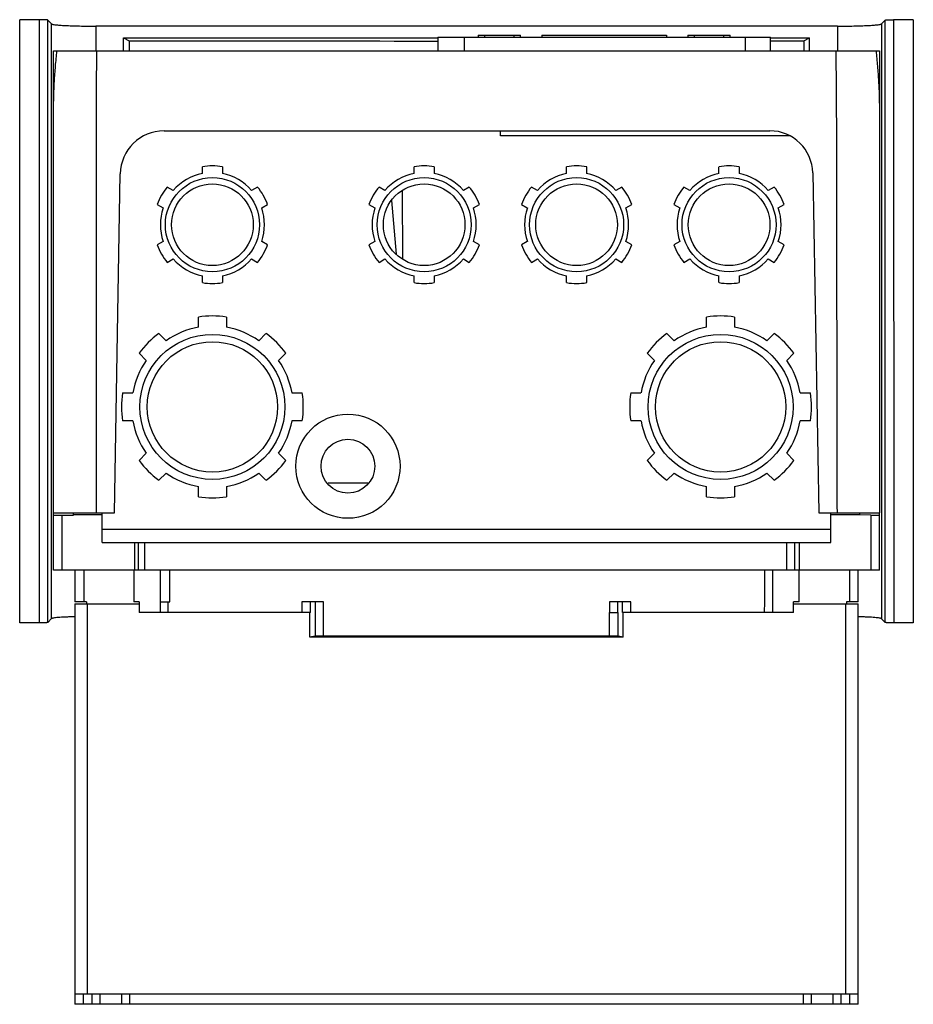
# Model space of a CAD drawing. Header units: millimetres. Extents: x 32 to 243, y 73 to 306.
import ezdxf

# ---------------------------------------------------------------- set-up
doc = ezdxf.new("R2010")
doc.units = ezdxf.units.MM
doc.header["$LTSCALE"] = 24.591667
doc.layers.get('0').update_dxf_attribs({"linetype": 'CONTINUOUS'})

msp = doc.modelspace()

# ---------------------------------------------------------------- linework, layer by layer
at = {"color": 7, "linetype": 'CONTINUOUS'}
for p, q in [((31.56, 163.37), (31.56, 305.75)), ((36.14, 305.75), (31.56, 305.75)), ((36.14, 305.75), (36.19, 163.37)), ((38.17, 163.47), (38.17, 305.64)), ((39.07, 304.75), (38.17, 305.64)), ((39.07, 164.38), (39.07, 304.75)), ((39.07, 257.97), (39.07, 304.75)), ((235.97, 305.65), (235.06, 304.74)), ((235.06, 304.74), (235.07, 164.37)), ((235.96, 163.48), (235.97, 305.65)), ((237.92, 305.75), (238, 163.37)), ((242.58, 305.75), (237.92, 305.75)), ((242.58, 305.75), (242.58, 163.37)), ((49.56, 304.23), (49.56, 298.36)), ((224.67, 304.23), (49.56, 304.23)), ((139.82, 302.12), (139.82, 301.62)), ((139.82, 302.12), (149.82, 302.12)), ((141.42, 301.62), (141.42, 302.12)), ((148.22, 302.12), (148.22, 301.62)), ((149.82, 301.62), (149.82, 302.12)), ((154.87, 302.12), (154.87, 301.62)), ((154.87, 302.12), (184.27, 302.12)), ((184.27, 302.12), (184.27, 301.62)), ((189.32, 302.12), (189.32, 301.62)), ((189.32, 302.12), (199.32, 302.12)), ((190.92, 301.62), (190.92, 302.12)), ((197.72, 302.12), (197.72, 301.62)), ((199.32, 301.62), (199.32, 302.12)), ((224.67, 304.23), (224.66, 298.36)), ((56.06, 298.36), (56.06, 301.43)), ((56.06, 301.43), (57.42, 300.75)), ((56.06, 301.43), (130.27, 301.43)), ((57.42, 300.75), (57.41, 298.36)), ((130.27, 301.62), (130.27, 298.36)), ((130.27, 301.62), (208.86, 301.62)), ((136.59, 298.36), (136.59, 301.62)), ((202.9, 301.62), (202.9, 298.36)), ((208.86, 298.36), (208.86, 301.62)), ((208.86, 301.43), (218.07, 301.43)), ((208.87, 300.75), (216.72, 300.75)), ((216.72, 300.75), (218.07, 301.43)), ((216.72, 300.75), (216.73, 298.36)), ((218.08, 298.36), (218.07, 301.43)), ((39.57, 282.86), (39.57, 298.36)), ((39.57, 298.36), (234.57, 298.36)), ((234.57, 298.36), (234.57, 282.86)), ((234.11, 294.86), (234.11, 294.86)), ((65.64, 279.52), (208.72, 279.52)), ((145.07, 278.36), (145.07, 279.52)), ((213.42, 278.36), (145.07, 278.36)), ((74.69, 269.42), (74.69, 271.04)), ((79.44, 271.04), (79.44, 269.42)), ((124.69, 269.42), (124.69, 271.04)), ((129.44, 271.04), (129.44, 269.42)), ((160.69, 269.42), (160.69, 271.04)), ((165.44, 271.04), (165.44, 269.42)), ((196.69, 269.42), (196.69, 271.04)), ((201.44, 271.04), (201.44, 269.42)), ((218.83, 269.59), (220.23, 189.36)), ((53.91, 189.36), (55.3, 269.36)), ((67.81, 265.45), (66.41, 266.25)), ((87.73, 266.25), (86.33, 265.45)), ((117.81, 265.45), (116.41, 266.25)), ((121.86, 265.28), (121.96, 249.39)), ((137.73, 266.25), (136.33, 265.45)), ((153.81, 265.45), (152.41, 266.25)), ((173.73, 266.25), (172.33, 265.45)), ((189.81, 265.45), (188.41, 266.25)), ((209.73, 266.25), (208.33, 265.45)), ((119.39, 263.08), (120.44, 250.44)), ((64.04, 262.14), (65.43, 261.33)), ((88.7, 261.33), (90.1, 262.14)), ((114.04, 262.14), (115.43, 261.33)), ((138.7, 261.33), (140.1, 262.14)), ((150.04, 262.14), (151.43, 261.33)), ((174.7, 261.33), (176.1, 262.14)), ((186.04, 262.14), (187.43, 261.33)), ((210.7, 261.33), (212.1, 262.14)), ((65.43, 253.39), (64.04, 252.58)), ((90.1, 252.58), (88.7, 253.39)), ((115.43, 253.39), (114.04, 252.58)), ((140.1, 252.58), (138.7, 253.39)), ((151.43, 253.39), (150.04, 252.58)), ((176.1, 252.58), (174.7, 253.39)), ((187.43, 253.39), (186.04, 252.58)), ((212.1, 252.58), (210.7, 253.39)), ((66.41, 248.47), (67.81, 249.27)), ((86.33, 249.27), (87.73, 248.47)), ((116.41, 248.47), (117.81, 249.27)), ((136.33, 249.27), (137.73, 248.47)), ((152.41, 248.47), (153.81, 249.27)), ((172.33, 249.27), (173.73, 248.47)), ((188.41, 248.47), (189.81, 249.27)), ((208.33, 249.27), (209.73, 248.47)), ((74.69, 243.68), (74.69, 245.3)), ((79.44, 245.3), (79.44, 243.68)), ((124.69, 243.68), (124.69, 245.3)), ((129.44, 245.3), (129.44, 243.68)), ((160.69, 243.68), (160.69, 245.3)), ((165.44, 245.3), (165.44, 243.68)), ((196.69, 243.68), (196.69, 245.3)), ((201.44, 245.3), (201.44, 243.68)), ((73.77, 233.15), (73.77, 235.56)), ((80.37, 235.56), (80.37, 233.15)), ((193.77, 233.15), (193.77, 235.56)), ((200.37, 235.56), (200.37, 233.15)), ((66.11, 229.98), (64.41, 231.69)), ((89.72, 231.69), (88.02, 229.98)), ((186.11, 229.98), (184.41, 231.69)), ((209.72, 231.69), (208.02, 229.98)), ((59.74, 227.02), (61.44, 225.31)), ((92.69, 225.31), (94.39, 227.02)), ((179.74, 227.02), (181.44, 225.31)), ((212.69, 225.31), (214.39, 227.02)), ((55.87, 217.66), (58.27, 217.66)), ((95.86, 217.66), (98.27, 217.66)), ((175.87, 217.66), (178.27, 217.66)), ((215.86, 217.66), (218.27, 217.66)), ((235.06, 211.93), (235.07, 164.37)), ((58.27, 211.06), (55.87, 211.06)), ((98.27, 211.06), (95.86, 211.06)), ((178.27, 211.06), (175.87, 211.06)), ((218.27, 211.06), (215.86, 211.06)), ((61.44, 203.41), (59.74, 201.7)), ((94.39, 201.7), (92.69, 203.41)), ((181.44, 203.41), (179.74, 201.7)), ((214.39, 201.7), (212.69, 203.41)), ((64.41, 197.03), (66.11, 198.74)), ((88.02, 198.74), (89.72, 197.03)), ((184.41, 197.03), (186.11, 198.74)), ((208.02, 198.74), (209.72, 197.03)), ((73.77, 193.16), (73.77, 195.57)), ((80.37, 195.57), (80.37, 193.16)), ((113.76, 196.36), (104.38, 196.36)), ((193.77, 193.16), (193.77, 195.57)), ((200.37, 195.57), (200.37, 193.16)), ((39.57, 175.86), (39.57, 189.36)), ((39.57, 189.36), (53.91, 189.36)), ((39.57, 188.84), (44.28, 188.84)), ((41.62, 175.86), (41.62, 188.84)), ((44.28, 188.84), (44.28, 189.36)), ((51.07, 188.85), (44.28, 188.85)), ((51.07, 182.36), (51.07, 189.36)), ((220.23, 189.36), (234.57, 189.36)), ((223.07, 182.36), (223.07, 189.36)), ((229.86, 188.85), (223.07, 188.85)), ((229.85, 189.36), (229.86, 188.84)), ((232.56, 188.84), (229.86, 188.85)), ((232.56, 188.84), (234.57, 188.84)), ((232.56, 188.84), (232.56, 175.86)), ((234.57, 175.86), (234.57, 189.36)), ((223.07, 185.4), (51.07, 185.4)), ((51.07, 182.36), (223.07, 182.36)), ((58.69, 182.36), (58.69, 175.86)), ((59.57, 182.36), (59.57, 175.86)), ((61.12, 175.86), (61.12, 182.36)), ((212.64, 182.36), (212.64, 175.86)), ((214.57, 175.86), (214.57, 182.36)), ((215.67, 175.86), (215.67, 182.36)), ((59.57, 175.86), (39.57, 175.86)), ((44.57, 175.86), (44.57, 168.36)), ((46.79, 168.36), (46.79, 175.86)), ((58.48, 175.86), (58.48, 168.36)), ((214.57, 175.86), (59.57, 175.86)), ((64.74, 175.86), (64.74, 165.86)), ((67.02, 168.36), (67.02, 175.86)), ((207.42, 175.86), (207.4, 168.36)), ((209.39, 165.86), (209.39, 175.86)), ((234.57, 175.86), (214.57, 175.86)), ((215.6, 168.36), (215.6, 175.86)), ((227.49, 175.86), (227.49, 168.36)), ((229.57, 168.36), (229.57, 175.86)), ((47.33, 168.36), (44.57, 168.36)), ((44.57, 167.86), (44.57, 73.36)), ((44.57, 167.86), (59.79, 167.86)), ((47.33, 168.36), (47.33, 167.86)), ((47.57, 75.86), (47.57, 167.86)), ((59.79, 168.36), (58.48, 168.36)), ((59.79, 168.36), (59.79, 165.86)), ((64.74, 168.36), (67.02, 168.36)), ((66.65, 165.86), (66.65, 168.36)), ((98.2, 168.36), (98.2, 165.86)), ((103.29, 168.36), (98.2, 168.36)), ((100.24, 165.86), (100.24, 168.36)), ((101.3, 168.36), (101.3, 160.22)), ((103.3, 165.86), (103.29, 168.36)), ((175.88, 168.36), (170.87, 168.36)), ((170.87, 168.36), (170.87, 165.86)), ((172.84, 165.86), (172.84, 168.36)), ((173.89, 165.86), (173.89, 168.36)), ((175.88, 165.86), (175.88, 168.36)), ((207.4, 168.36), (207.37, 165.86)), ((215.6, 168.36), (214.29, 168.36)), ((214.29, 165.86), (214.29, 168.36)), ((214.29, 167.86), (229.57, 167.86)), ((226.57, 167.86), (226.57, 75.86)), ((229.57, 168.36), (226.81, 168.36)), ((226.81, 168.36), (226.81, 167.86)), ((229.57, 73.36), (229.57, 167.86)), ((100.24, 165.86), (59.79, 165.86)), ((100.07, 159.98), (100.07, 165.86)), ((103.31, 160.25), (103.3, 165.86)), ((170.77, 165.86), (172.85, 165.86)), ((170.77, 165.86), (170.77, 160.25)), ((172.85, 160.22), (172.85, 165.86)), ((214.29, 165.86), (173.89, 165.86)), ((174.07, 159.98), (174.07, 165.86)), ((36.19, 163.37), (31.56, 163.37)), ((39.08, 164.38), (38.17, 163.47)), ((235.96, 163.48), (235.07, 164.37)), ((242.58, 163.37), (238, 163.37)), ((101.3, 160.22), (100.07, 159.98)), ((174.07, 159.98), (100.07, 159.98)), ((170.77, 160.25), (103.31, 160.25)), ((174.07, 159.98), (172.85, 160.22)), ((44.57, 75.86), (229.57, 75.86)), ((46.64, 73.36), (46.64, 75.86)), ((48.57, 75.86), (48.57, 73.36)), ((50.57, 73.36), (50.57, 75.86)), ((55.57, 75.86), (55.57, 73.36)), ((57.57, 73.36), (57.57, 75.86)), ((216.57, 75.86), (216.57, 73.36)), ((218.57, 73.36), (218.57, 75.86)), ((223.57, 75.86), (223.57, 73.36)), ((225.57, 73.36), (225.57, 75.86)), ((227.5, 75.86), (227.5, 73.36)), ((229.57, 73.36), (44.57, 73.36))]:
    msp.add_line(p, q, dxfattribs=at)
for centre, radius in [((77.07, 257.36), 11.11), ((127.07, 257.36), 11.11), ((163.07, 257.36), 11.11), ((199.07, 257.36), 11.11), ((77.07, 257.36), 9.64), ((127.07, 257.36), 9.64), ((163.07, 257.36), 9.64), ((199.07, 257.36), 9.64), ((77.07, 214.36), 17.12), ((197.07, 214.36), 17.12), ((77.07, 214.36), 15.38), ((197.07, 214.36), 15.38), ((109.07, 200.36), 12.3), ((109.07, 200.36), 6.35)]:
    msp.add_circle(centre, radius, dxfattribs=at)
for centre, radius, start, end in [((65.64, 269.18), 10.34, 90, 179), ((208.72, 269.41), 10.11, 1, 90), ((77.07, 257.36), 13.88, 80.1489, 99.8511), ((127.07, 257.36), 13.88, 80.1489, 99.8511), ((163.07, 257.36), 13.88, 80.1489, 99.8511), ((199.07, 257.36), 13.88, 80.1489, 99.8511), ((77.07, 257.36), 12.29, 101.1385, 138.8615), ((77.07, 257.36), 12.29, 41.1385, 78.8615), ((127.07, 257.36), 12.29, 101.1385, 138.8615), ((127.07, 257.36), 12.29, 41.1385, 78.8615), ((163.07, 257.36), 12.29, 101.1385, 138.8615), ((163.07, 257.36), 12.29, 41.1385, 78.8615), ((199.07, 257.36), 12.29, 101.1385, 138.8615), ((199.07, 257.36), 12.29, 41.1385, 78.8615), ((77.07, 257.36), 13.88, 140.1489, 159.8511), ((77.07, 257.36), 13.88, 20.1489, 39.8511), ((127.07, 257.36), 13.88, 140.1489, 159.8511), ((127.07, 257.36), 13.88, 20.1489, 39.8511), ((163.07, 257.36), 13.88, 140.1489, 159.8511), ((163.07, 257.36), 13.88, 20.1489, 39.8511), ((199.07, 257.36), 13.88, 140.1489, 159.8511), ((199.07, 257.36), 13.88, 20.1489, 39.8511), ((77.07, 257.36), 12.29, 161.1385, 198.8615), ((77.07, 257.36), 12.29, 341.1385, 18.8615), ((127.07, 257.36), 12.29, 161.1385, 198.8615), ((127.07, 257.36), 12.29, 341.1385, 18.8615), ((163.07, 257.36), 12.29, 161.1385, 198.8615), ((163.07, 257.36), 12.29, 341.1385, 18.8615), ((199.07, 257.36), 12.29, 161.1385, 198.8615), ((199.07, 257.36), 12.29, 341.1385, 18.8615), ((77.07, 257.36), 13.88, 200.1489, 219.8511), ((77.07, 257.36), 13.88, 320.1489, 339.8511), ((127.07, 257.36), 13.88, 200.1489, 219.8511), ((127.07, 257.36), 13.88, 320.1489, 339.8511), ((163.07, 257.36), 13.88, 200.1489, 219.8511), ((163.07, 257.36), 13.88, 320.1489, 339.8511), ((199.07, 257.36), 13.88, 200.1489, 219.8511), ((199.07, 257.36), 13.88, 320.1489, 339.8511), ((77.07, 257.36), 12.29, 221.1385, 258.8615), ((77.07, 257.36), 12.29, 281.1385, 318.8615), ((127.07, 257.36), 12.29, 221.1385, 258.8615), ((127.07, 257.36), 12.29, 281.1385, 318.8615), ((163.07, 257.36), 12.29, 221.1385, 258.8615), ((163.07, 257.36), 12.29, 281.1385, 318.8615), ((199.07, 257.36), 12.29, 221.1385, 258.8615), ((199.07, 257.36), 12.29, 281.1385, 318.8615), ((77.07, 257.36), 13.88, 260.1489, 279.8511), ((127.07, 257.36), 13.88, 260.1489, 279.8511), ((163.07, 257.36), 13.88, 260.1489, 279.8511), ((199.07, 257.36), 13.88, 260.1489, 279.8511), ((77.07, 214.36), 21.46, 81.1475, 98.8525), ((197.07, 214.36), 21.46, 81.1475, 98.8525), ((77.07, 214.36), 19.08, 99.9649, 125.0351), ((77.07, 214.36), 19.08, 54.9649, 80.0351), ((197.07, 214.36), 19.08, 99.9649, 125.0351), ((197.07, 214.36), 19.08, 54.9649, 80.0351), ((77.07, 214.36), 21.46, 126.1475, 143.8525), ((77.07, 214.36), 21.46, 36.1475, 53.8525), ((197.07, 214.36), 21.46, 126.1475, 143.8525), ((197.07, 214.36), 21.46, 36.1475, 53.8525), ((77.07, 214.36), 19.08, 144.9649, 170.0351), ((77.07, 214.36), 19.08, 9.9649, 35.0351), ((197.07, 214.36), 19.08, 144.9649, 170.0351), ((197.07, 214.36), 19.08, 9.9649, 35.0351), ((77.07, 214.36), 21.46, 171.1475, 188.8525), ((77.07, 214.36), 21.46, 351.1475, 8.8525), ((197.07, 214.36), 21.46, 171.1475, 188.8525), ((197.07, 214.36), 21.46, 351.1475, 8.8525), ((77.07, 214.36), 19.08, 189.9649, 215.0351), ((77.07, 214.36), 19.08, 324.9649, 350.0351), ((197.07, 214.36), 19.08, 189.9649, 215.0351), ((197.07, 214.36), 19.08, 324.9649, 350.0351), ((77.07, 214.36), 21.46, 216.1475, 233.8525), ((77.07, 214.36), 21.46, 306.1475, 323.8525), ((197.07, 214.36), 21.46, 216.1475, 233.8525), ((197.07, 214.36), 21.46, 306.1475, 323.8525), ((77.07, 214.36), 19.08, 234.9649, 260.0351), ((77.07, 214.36), 19.08, 279.9649, 305.0351), ((197.07, 214.36), 19.08, 234.9649, 260.0351), ((197.07, 214.36), 19.08, 279.9649, 305.0351), ((77.07, 214.36), 21.46, 261.1475, 278.8525), ((197.07, 214.36), 21.46, 261.1475, 278.8525)]:
    msp.add_arc(centre, radius, start, end, dxfattribs=at)
for centre, major_axis, start_param, end_param in [((103.31, 160.22), (2.02, 0), 1.570796, 3.054326), ((170.77, 160.22), (2.08, 0), 0.087241, 1.570785)]:
    msp.add_ellipse(centre, major_axis=major_axis, ratio=0.017455, start_param=start_param, end_param=end_param, dxfattribs=at)
for points, knots in [([(38.17, 305.64), (38.17, 305.65), (38.15, 305.66), (38.11, 305.67), (38.06, 305.68), (37.95, 305.69), (37.77, 305.7), (37.52, 305.72), (37.22, 305.73), (36.76, 305.74), (36.39, 305.75), (36.14, 305.75)], [0, 0, 0, 0, 0.01035, 0.029381, 0.057034, 0.092972, 0.188389, 0.312835, 0.461861, 0.63013, 1, 1, 1, 1]), ([(39.07, 304.75), (39.1, 304.72), (39.2, 304.68), (39.39, 304.63), (39.68, 304.59), (40.05, 304.54), (40.51, 304.5), (41.28, 304.43), (42.42, 304.37), (43.97, 304.31), (45.72, 304.26), (47.6, 304.23), (48.9, 304.23), (49.56, 304.23)], [0, 0, 0, 0, 0.010664, 0.029628, 0.057048, 0.092822, 0.136741, 0.188374, 0.31281, 0.461872, 0.630132, 0.811695, 1, 1, 1, 1]), ([(224.67, 304.23), (225.32, 304.23), (226.61, 304.23), (228.48, 304.26), (230.21, 304.31), (231.75, 304.37), (232.87, 304.43), (233.64, 304.49), (234.09, 304.54), (234.46, 304.58), (234.74, 304.63), (234.93, 304.68), (235.04, 304.72), (235.06, 304.74)], [0, 0, 0, 0, 0.188305, 0.369868, 0.538128, 0.68719, 0.811626, 0.863259, 0.907178, 0.942952, 0.970372, 0.989336, 1, 1, 1, 1]), ([(235.97, 305.65), (235.97, 305.65), (235.99, 305.66), (236.03, 305.67), (236.08, 305.68), (236.18, 305.69), (236.35, 305.71), (236.59, 305.72), (236.88, 305.73), (237.33, 305.74), (237.68, 305.75), (237.92, 305.75)], [0, 0, 0, 0, 0.010794, 0.030074, 0.057824, 0.093775, 0.188941, 0.312774, 0.461808, 0.630266, 1, 1, 1, 1]), ([(57.42, 300.75), (63.49, 300.75), (87.77, 300.73), (112.06, 300.72), (130.27, 300.71)], [0, 0, 0, 0, 0.249919, 1, 1, 1, 1]), ([(39.57, 189.36), (39.57, 196.71), (39.57, 207.75), (39.57, 222.46), (39.57, 233.49), (39.57, 244.52), (39.57, 255.55), (39.57, 264.74), (39.57, 272.11), (39.57, 275.88), (39.57, 278.02), (39.57, 278.91), (39.57, 280.8), (39.57, 282.68), (39.57, 283.57), (39.57, 284.46), (39.57, 285.77), (39.61, 288.18), (39.74, 291.18), (40, 294.78), (40.23, 297.17), (40.35, 298.36)], [0, 0, 0, 0, 0.208448, 0.312673, 0.416897, 0.521121, 0.625345, 0.729569, 0.781681, 0.833793, 0.837558, 0.841322, 0.84885, 0.856379, 0.860143, 0.863907, 0.880919, 0.897931, 0.931954, 0.965977, 1, 1, 1, 1]), ([(49.7, 298.36), (49.58, 288.49), (49.62, 274.21), (49.62, 255.52), (49.62, 237.87), (49.63, 215.82), (49.64, 198.18), (49.64, 189.36)], [0, 0, 0, 0, 0.271693, 0.393069, 0.514455, 0.757228, 1, 1, 1, 1]), ([(224.64, 189.36), (224.62, 198.18), (224.6, 215.82), (224.55, 237.87), (224.52, 255.52), (224.49, 274.21), (224.5, 288.49), (224.35, 298.36)], [0, 0, 0, 0, 0.242772, 0.485544, 0.60693, 0.728306, 1, 1, 1, 1]), ([(233.78, 298.36), (233.91, 297.17), (234.13, 294.78), (234.39, 291.18), (234.52, 288.18), (234.56, 285.77), (234.57, 284.46), (234.57, 283.57), (234.57, 282.68), (234.57, 280.8), (234.57, 278.91), (234.57, 278.02), (234.57, 275.88), (234.57, 272.11), (234.57, 264.74), (234.57, 255.55), (234.57, 244.52), (234.57, 233.49), (234.58, 222.46), (234.58, 207.75), (234.58, 196.71), (234.57, 189.36)], [0, 0, 0, 0, 0.034024, 0.068047, 0.10207, 0.119081, 0.136093, 0.139857, 0.143622, 0.15115, 0.158679, 0.162443, 0.166207, 0.218319, 0.270431, 0.374655, 0.478879, 0.583104, 0.687328, 0.791552, 1, 1, 1, 1]), ([(38.17, 163.47), (38.16, 163.47), (38.15, 163.46), (38.09, 163.45), (37.97, 163.43), (37.78, 163.42), (37.54, 163.4), (37.25, 163.39), (36.79, 163.38), (36.43, 163.37), (36.19, 163.37)], [0, 0, 0, 0, 0.011006, 0.029878, 0.092724, 0.188283, 0.312832, 0.461807, 0.630089, 1, 1, 1, 1]), ([(44.46, 164.83), (44.09, 164.82), (43.38, 164.79), (42.37, 164.75), (41.47, 164.7), (40.7, 164.65), (40.07, 164.59), (39.64, 164.53), (39.38, 164.48), (39.24, 164.45), (39.14, 164.42), (39.09, 164.39), (39.08, 164.38)], [0, 0, 0, 0, 0.205922, 0.39375, 0.560337, 0.703206, 0.820074, 0.908935, 0.942548, 0.968869, 0.987923, 1, 1, 1, 1]), ([(235.07, 164.37), (235.05, 164.39), (235, 164.41), (234.9, 164.45), (234.76, 164.48), (234.5, 164.53), (234.07, 164.58), (233.44, 164.64), (232.67, 164.7), (231.77, 164.75), (230.76, 164.79), (230.05, 164.81), (229.67, 164.82)], [0, 0, 0, 0, 0.012107, 0.031175, 0.057499, 0.091104, 0.179919, 0.296724, 0.439537, 0.606095, 0.793951, 1, 1, 1, 1]), ([(238, 163.37), (237.75, 163.37), (237.38, 163.38), (236.91, 163.39), (236.61, 163.4), (236.36, 163.42), (236.19, 163.43), (236.08, 163.44), (236.03, 163.45), (235.99, 163.46), (235.97, 163.47), (235.96, 163.48)], [0, 0, 0, 0, 0.369724, 0.53818, 0.687214, 0.811049, 0.906218, 0.94217, 0.969922, 0.989204, 1, 1, 1, 1])]:
    msp.add_open_spline(points, degree=3, knots=knots, dxfattribs=at)

doc.saveas('drawing.dxf')
